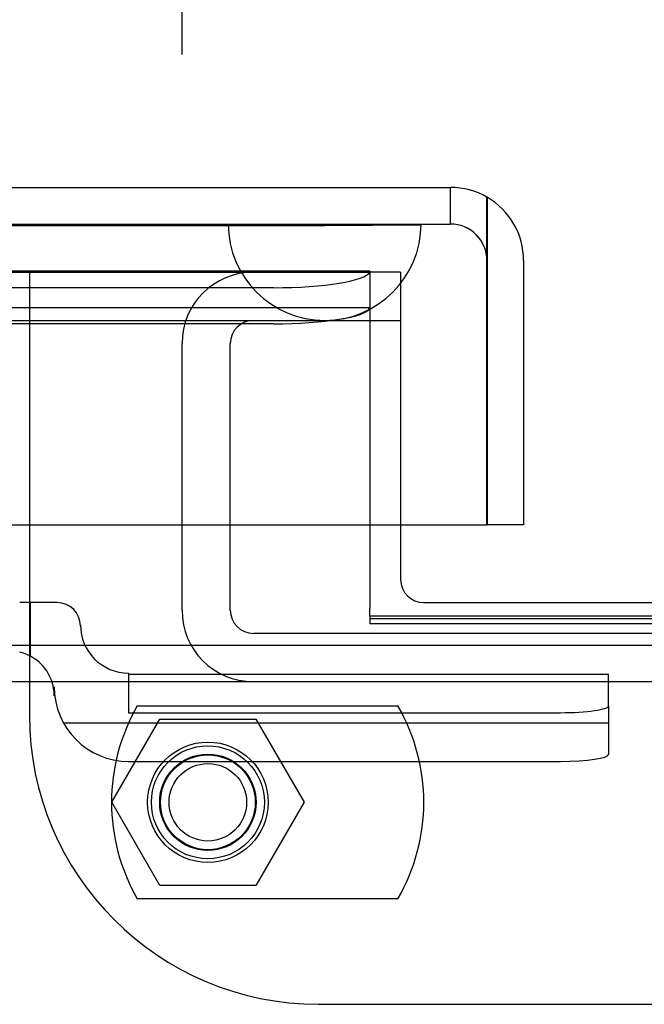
# Model space of a CAD drawing. Header units: inches. Extents: x 1 to 299, y -2 to 199.
# Tile 13 of 57: x 88.36 to 89.98, y 24.94 to 27.5. Entities that reach past the tile are written whole.
import ezdxf
from ezdxf.enums import TextEntityAlignment as Align
from ezdxf.lldxf.tags import DXFTag

# ---------------------------------------------------------------- set-up
doc = ezdxf.new("R2010")
doc.units = ezdxf.units.IN
doc.header["$MEASUREMENT"] = 0
for name, color, linetype in [('COM70098', 7, 'Continuous'), ('COM70220', 7, 'Continuous'), ('COM70739-8', 7, 'Continuous'), ('COM70838', 7, 'Continuous'), ('COM71195-5', 7, 'Continuous'), ('COM71298-1', 7, 'Continuous'), ('COM71299-1', 7, 'Continuous'), ('Default', 7, 'Continuous'), ('GSK87756', 7, 'Continuous'), ('NTS86070', 7, 'Continuous'), ('SCC180005', 7, 'Continuous')]:
    doc.layers.add(name, color=color, linetype=linetype)
doc.styles.add('SEACAD_Times_New_Roman', font='times.ttf')
tags = doc.linetypes.add('HIDDEN2', pattern=[0.1875, 0.125, -0.0625]).pattern_tags.tags
tags[6:7] = [DXFTag(74, 4), DXFTag(75, 0), DXFTag(340, '0'), DXFTag(46, 0.0), DXFTag(50, 0.0), DXFTag(44, 0.0), DXFTag(45, 0.0)]
tags[4:5] = [DXFTag(74, 4), DXFTag(75, 0), DXFTag(340, '0'), DXFTag(46, 0.0), DXFTag(50, 0.0), DXFTag(44, 0.0), DXFTag(45, 0.0)]
doc.dimstyles.new('HAMMOND_(STH_-_300x200)', dxfattribs={"dimtxt": 1.5, "dimasz": 1.875, "dimexe": 0.75, "dimexo": 0.75, "dimgap": 0.375, "dimtad": 0, "dimtih": 1, "dimtoh": 1, "dimzin": 0, "dimdsep": 46, "dimtxsty": 'SEACAD_Times_New_Roman', "dimblk1": '_SE_FILLED', "dimblk2": '_SE_FILLED', "dimsah": 1, "dimcen": 0.75, "dimadec": 0, "dimazin": 0, "dimtfac": 0.8, "dimtofl": 0, "dimtmove": 0, "dimatfit": 3, "dimfxl": 1, "dimtolj": 1, "dimtzin": 0, "dimarcsym": 0})

# ---------------------------------------------------------------- blocks, each defined once
blk = doc.blocks.new('SE2')
at = {"layer": 'COM70098', "color": 7, "linetype": 'HIDDEN2'}
for p, q in [((88.3845, 26.8407), (88.3845, 25.6917)), ((89.3475, 26.8407), (89.2675, 26.8407)), ((89.3475, 26.8407), (89.3475, 26.1857)), ((89.1345, 24.9417), (92.6345, 24.9417))]:
    blk.add_line(p, q, dxfattribs=at)
at = {"layer": 'COM70098', "color": 7, "linetype": 'Continuous'}
for p, q in [((89.3475, 26.1857), (89.3475, 26.0437)), ((89.4075, 25.9837), (92.3615, 25.9837))]:
    blk.add_line(p, q, dxfattribs=at)
at = {"layer": 'COM70098', "color": 7, "linetype": 'HIDDEN2'}
blk.add_circle((88.8475, 25.4657), 0.1562, dxfattribs=at)
at = {"layer": 'COM70098', "color": 7, "linetype": 'Continuous'}
blk.add_arc((89.4075, 26.0437), 0.06, 180, 270, dxfattribs=at)
at = {"layer": 'COM70098', "color": 7, "linetype": 'HIDDEN2'}
blk.add_arc((89.1345, 25.6917), 0.75, 180, 270, dxfattribs=at)
at = {"layer": 'COM70220', "color": 7, "linetype": 'HIDDEN2'}
for p, q in [((68.4325, 26.9647), (88.9005, 26.9647)), ((68.4325, 26.9637), (88.9005, 26.9637)), ((68.4325, 26.9617), (88.9005, 26.9617)), ((88.9005, 26.9647), (89.3995, 26.9647)), ((88.9005, 26.9637), (89.3995, 26.9637)), ((88.9005, 26.9617), (89.1505, 26.9617)), ((88.9015, 26.9647), (88.9015, 26.9637)), ((88.9015, 26.9637), (89.1505, 26.9617)), ((89.1505, 26.9617), (89.3995, 26.9637)), ((89.3995, 26.9637), (89.3995, 26.9647)), ((68.4325, 26.7157), (88.9005, 26.7157)), ((88.9005, 26.7157), (89.1505, 26.7157))]:
    blk.add_line(p, q, dxfattribs=at)
blk.add_arc((89.1505, 26.9657), 0.25, 180, 0, dxfattribs=at)
at = {"layer": 'COM70739-8', "color": 7, "linetype": 'HIDDEN2'}
for p, q in [((89.1505, 26.7157), (89.3475, 26.7157)), ((88.7805, 25.9637), (88.7805, 26.6557)), ((88.9055, 25.9637), (88.9055, 26.6557)), ((92.8035, 25.9037), (88.9655, 25.9037))]:
    blk.add_line(p, q, dxfattribs=at)
for centre, radius, start, end in [((88.9655, 26.6557), 0.185, 90, 180), ((88.9655, 26.6557), 0.06, 90, 180), ((88.9655, 25.9637), 0.185, 180, 270), ((88.9655, 25.9637), 0.06, 180, 270)]:
    blk.add_arc(centre, radius, start, end, dxfattribs=at)
at = {"layer": 'COM70838', "color": 7, "linetype": 'HIDDEN2'}
for p, q in [((88.457, 25.9837), (88.3594, 25.9837)), ((88.387, 25.9837), (88.387, 25.845)), ((88.517, 25.9257), (88.517, 25.9237)), ((88.642, 25.8007), (88.642, 25.6981)), ((88.642, 25.7981), (89.887, 25.7981)), ((89.887, 25.7163), (89.887, 25.7981)), ((88.449, 25.7417), (88.449, 25.7648)), ((88.642, 25.6981), (89.762, 25.6981)), ((89.887, 25.7163), (89.887, 25.59)), ((88.4729, 25.6718), (89.887, 25.6718)), ((88.642, 25.5718), (89.762, 25.5718))]:
    blk.add_line(p, q, dxfattribs=at)
for centre, radius, start, end in [((88.457, 25.9237), 0.06, 0, 90), ((88.642, 25.9257), 0.125, 180, 270), ((88.332, 25.7417), 0.117, 0, 76.4554), ((88.642, 25.7648), 0.193, 180, 270)]:
    blk.add_arc(centre, radius, start, end, dxfattribs=at)
for centre, major_axis, start_param, end_param in [((89.762, 25.7163), (-0.125, 0), 1.570796, 3.141593), ((89.762, 25.59), (0.125, 0), 4.712389, 6.283185)]:
    blk.add_ellipse(centre, major_axis=major_axis, ratio=0.145455, start_param=start_param, end_param=end_param, dxfattribs=at)
at = {"layer": 'COM71195-5', "color": 7, "linetype": 'Continuous'}
for p, q in [((67.8565, 27.0607), (89.4765, 27.0607)), ((89.5714, 26.8707), (89.5714, 27.0352)), ((89.5715, 27.0352), (89.5715, 26.8707)), ((89.5714, 26.1857), (89.5714, 26.8707)), ((89.5715, 26.8707), (89.5715, 26.1857)), ((89.6665, 26.8707), (89.6665, 26.1857)), ((67.7616, 26.1857), (89.5714, 26.1857)), ((89.6665, 26.1857), (89.5715, 26.1857))]:
    blk.add_line(p, q, dxfattribs=at)
at = {"layer": 'COM71195-5', "color": 7, "linetype": 'HIDDEN2'}
for p, q in [((89.4765, 26.9657), (89.4765, 27.0607)), ((67.8565, 26.9657), (89.4765, 26.9657))]:
    blk.add_line(p, q, dxfattribs=at)
at = {"layer": 'COM71195-5', "color": 7, "linetype": 'Continuous'}
for start, end in [(60, 90), (0, 60)]:
    blk.add_arc((89.4765, 26.8707), 0.19, start, end, dxfattribs=at)
at = {"layer": 'COM71195-5', "color": 7, "linetype": 'HIDDEN2'}
blk.add_arc((89.4765, 26.8707), 0.095, 0, 90, dxfattribs=at)
at = {"layer": 'COM71195-5', "color": 7, "linetype": 'Continuous'}
blk.add_ellipse((89.4765, 26.8707), major_axis=(0, -0.19), ratio=0.999171, start_param=2.617994, end_param=3.141593, dxfattribs=at)
at = {"layer": 'COM71195-5', "color": 7, "linetype": 'HIDDEN2'}
blk.add_ellipse((89.4765, 26.8707), major_axis=(0, -0.095), ratio=0.999171, start_param=1.570796, end_param=3.141593, dxfattribs=at)
at = {"layer": 'COM71298-1', "color": 7, "linetype": 'HIDDEN2'}
for p, q in [((89.2675, 26.843), (68.2295, 26.843)), ((89.2675, 26.8428), (89.2669, 26.8409)), ((89.2675, 26.843), (89.2675, 26.8407)), ((89.0175, 26.8005), (68.4795, 26.8005)), ((89.2672, 26.748), (68.2298, 26.748)), ((89.2669, 26.7473), (89.2672, 26.7472)), ((89.0175, 26.7069), (68.4795, 26.7069)), ((89.2675, 25.9425), (92.5015, 25.9425))]:
    blk.add_line(p, q, dxfattribs=at)
for centre in [(89.0175, 26.8439), (89.0175, 26.7503)]:
    blk.add_ellipse(centre, major_axis=(0.25, 0), ratio=0.173648, start_param=4.712389, end_param=6.21308, dxfattribs=at)
at = {"layer": 'COM71299-1', "color": 7, "linetype": 'HIDDEN2'}
for p, q in [((68.2295, 26.8407), (89.2675, 26.8407)), ((89.2675, 26.8407), (89.2675, 26.1857)), ((89.2675, 25.9488), (89.2675, 25.929)), ((92.5015, 25.929), (89.2675, 25.929)), ((66.9495, 25.7787), (114.8195, 25.7787))]:
    blk.add_line(p, q, dxfattribs=at)
at = {"layer": 'COM71299-1', "color": 7, "linetype": 'Continuous'}
for p, q in [((89.2675, 26.1857), (89.2675, 25.9687)), ((89.2675, 25.9488), (89.2675, 25.9687)), ((92.5015, 25.9488), (89.2675, 25.9488)), ((66.9495, 25.8737), (114.8195, 25.8737))]:
    blk.add_line(p, q, dxfattribs=at)
at = {"layer": 'GSK87756', "color": 7, "linetype": 'HIDDEN2'}
blk.add_circle((88.8475, 25.4657), 0.125, dxfattribs=at)
at = {"layer": 'NTS86070', "color": 7, "linetype": 'HIDDEN2'}
for p, q in [((88.6645, 25.7157), (89.3405, 25.7157)), ((89.3405, 25.2157), (88.6645, 25.2157))]:
    blk.add_line(p, q, dxfattribs=at)
for radius in [0.1465, 0.125, 0.1005]:
    blk.add_circle((88.8475, 25.4657), radius, dxfattribs=at)
for centre, start, end in [((89.0975, 25.4657), 150, 210), ((88.9075, 25.4657), 330, 30)]:
    blk.add_arc(centre, 0.5, start, end, dxfattribs=at)
at = {"layer": 'SCC180005', "color": 7, "linetype": 'HIDDEN2'}
for p, q in [((88.5981, 25.4657), (88.7228, 25.6817)), ((88.7228, 25.6817), (88.9722, 25.6817)), ((88.9722, 25.6817), (89.0969, 25.4657)), ((88.7228, 25.2497), (88.5981, 25.4657)), ((89.0969, 25.4657), (88.9722, 25.2497)), ((88.9722, 25.2497), (88.7228, 25.2497))]:
    blk.add_line(p, q, dxfattribs=at)
blk.add_circle((88.8475, 25.4657), 0.123, dxfattribs=at)
blk = doc.blocks.new('DMBLK14')
at = {"layer": 'Default', "linetype": 'Continuous', "transparency": 16777216}
for points in [[(70.1045, 34.11), (68.2295, 33.7975), (70.1045, 33.485)], [(86.9055, 34.11), (86.9055, 33.485), (88.7805, 33.7975)]]:
    blk.add_hatch(color=7, dxfattribs=at).paths.add_polyline_path(points)
at = {"layer": 'Default', "color": 7, "linetype": 'Continuous', "transparency": 16777216}
for p, q in [((68.2295, 27.1547), (68.2295, 34.5475)), ((88.7805, 27.4057), (88.7805, 34.5475)), ((68.2295, 33.7975), (72.3106, 33.7975)), ((84.6994, 33.7975), (88.7805, 33.7975))]:
    blk.add_line(p, q, dxfattribs=at)
at = {"layer": 'Default', "color": 7, "linetype": 'Continuous', "transparency": 16777216, "style": 'SEACAD_Times_New_Roman'}
for s, p in [('20.55', (75.9458, 34.5475)), ('OPENNING', (72.8356, 32.2975))]:
    blk.add_text(s, height=1.5, dxfattribs=at).set_placement(p, align=Align.TOP_LEFT)
blk = doc.blocks.new('_SE_FILLED')
at = {"color": 0}
blk.add_line((0, 0), (-1, 0), dxfattribs=at)
blk.add_solid([(0, 0), (-1, -0.1665), (-1, 0.1665), (0, 0)], dxfattribs=at)

msp = doc.modelspace()

# ---------------------------------------------------------------- block references
at = {"layer": 'Default'}
msp.add_blockref('SE2', (0, 0), dxfattribs=at)

# ---------------------------------------------------------------- dimensions: what is measured, and where the dimension line sits
at = {"layer": 'Default', "color": 7, "linetype": 'Continuous'}
dim = msp.add_linear_dim(base=(88.7805, 33.7975), p1=(68.2295, 26.4047), p2=(88.7805, 26.6557), text='\\A1;<>\\POPENNING', dimstyle='HAMMOND_(STH_-_300x200)', dxfattribs=at)
dim.commit()
dim.dimension.update_dxf_attribs({"geometry": 'DMBLK14', "text_midpoint": (78.505, 33.7975), "dimtype": 160})

doc.saveas('drawing.dxf')
